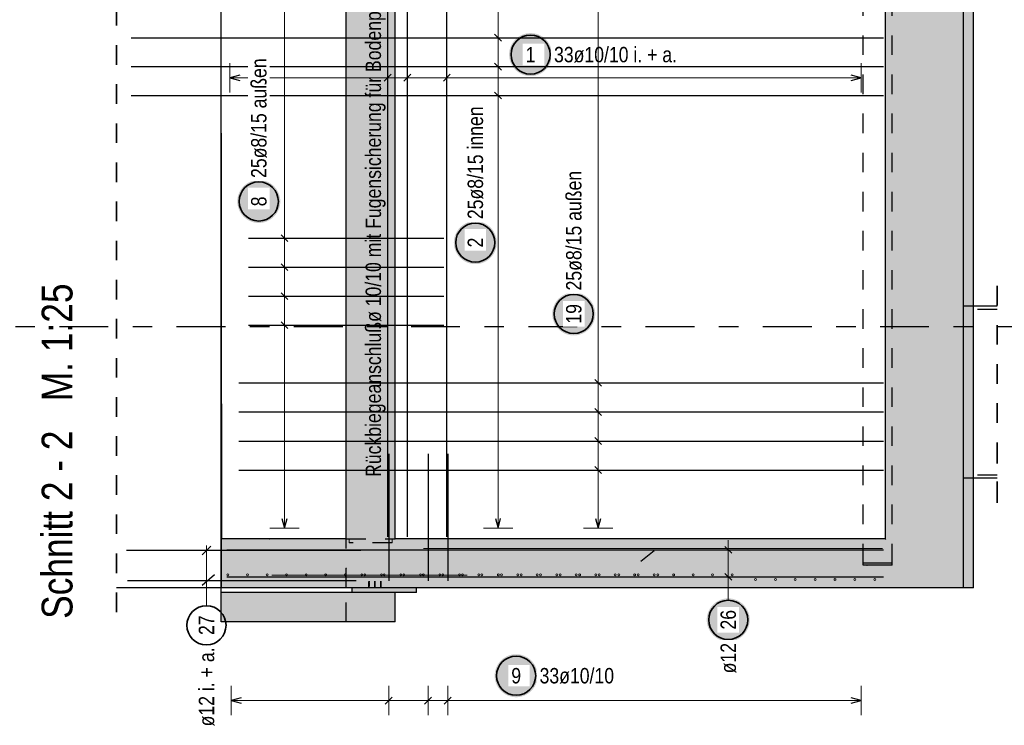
# Model space of a CAD drawing. Header units: millimetres. Extents: x -4 to 30.7, y -2.9 to 30.7.
# Tile 34 of 39: x 15.1 to 20.2, y 14.2 to 17.8. Entities that reach past the tile are written whole.
import ezdxf

# ---------------------------------------------------------------- set-up
doc = ezdxf.new("R2010")
doc.units = ezdxf.units.MM
doc.linetypes.add('DASHDOTX2', pattern=[2, 1, -0.5, 0, -0.5])
doc.linetypes.add('HIDDEN', pattern=[0.375, 0.25, -0.125])
for name, color, linetype, lineweight in [('Achsen', 7, 'Continuous', 20), ('Geschnittene Kanten', 7, 'Continuous', 20), ('nplo Bewehrung', 7, 'Continuous', 20), ('Schraffuren', 7, 'Continuous', 20)]:
    doc.layers.add(name, color=color, linetype=linetype, lineweight=lineweight)
doc.styles.add('Arial Narrow', font='ARIALN.TTF')

msp = doc.modelspace()

# ---------------------------------------------------------------- hatches: boundary and pattern name
at = {"lineweight": 25, "true_color": 0xcef2bf}
for points in [[(19.579754, 14.885546), (19.979754, 14.885546), (19.979754, 19.410556), (19.579754, 19.410556)], [(17.069754, 15.135549), (17.069754, 18.785555), (16.819754, 18.785556), (16.819754, 15.135549)], [(16.819754, 14.885546), (16.819754, 15.135549), (16.18137, 15.135549), (16.18137, 14.885546)], [(16.819754, 14.885546), (19.579754, 14.885546), (19.579754, 15.135553), (16.819754, 15.135549)]]:
    msp.add_hatch(color=254, dxfattribs=at).paths.add_polyline_path(points)
at = {"lineweight": 25, "true_color": 0xffffff}
for points in [[(17.87352, 17.61243), (17.873453, 17.616269), (17.873252, 17.620103), (17.872918, 17.623928), (17.87245, 17.627739), (17.871849, 17.631531), (17.871116, 17.6353), (17.870253, 17.639041), (17.869259, 17.64275), (17.868136, 17.646422), (17.866886, 17.650052), (17.86551, 17.653637), (17.86401, 17.657171), (17.862388, 17.660651), (17.860644, 17.664072), (17.858783, 17.66743), (17.856805, 17.670721), (17.854714, 17.673941), (17.852512, 17.677086), (17.850201, 17.680153), (17.847785, 17.683137), (17.845266, 17.686034), (17.842648, 17.688842), (17.839933, 17.691557), (17.837125, 17.694176), (17.834227, 17.696695), (17.831243, 17.699111), (17.828177, 17.701422), (17.825031, 17.703624), (17.821811, 17.705715), (17.81852, 17.707693), (17.815162, 17.709554), (17.811741, 17.711297), (17.808261, 17.71292), (17.804727, 17.71442), (17.801142, 17.715796), (17.797512, 17.717046), (17.79384, 17.718169), (17.790132, 17.719163), (17.78639, 17.720026), (17.782621, 17.720759), (17.778829, 17.72136), (17.775018, 17.721827), (17.771193, 17.722162), (17.767359, 17.722363), (17.76352, 17.72243), (17.759681, 17.722363), (17.755847, 17.722162), (17.752022, 17.721827), (17.748211, 17.72136), (17.744419, 17.720759), (17.74065, 17.720026), (17.736909, 17.719163), (17.7332, 17.718169), (17.729528, 17.717046), (17.725898, 17.715796), (17.722313, 17.71442), (17.718779, 17.71292), (17.715299, 17.711297), (17.711878, 17.709554), (17.70852, 17.707693), (17.705229, 17.705715), (17.702009, 17.703624), (17.698864, 17.701422), (17.695797, 17.699111), (17.692814, 17.696695), (17.689916, 17.694176), (17.687108, 17.691557), (17.684393, 17.688842), (17.681774, 17.686034), (17.679255, 17.683137), (17.676839, 17.680153), (17.674528, 17.677086), (17.672326, 17.673941), (17.670235, 17.670721), (17.668257, 17.66743), (17.666396, 17.664072), (17.664653, 17.660651), (17.66303, 17.657171), (17.66153, 17.653637), (17.660154, 17.650052), (17.658904, 17.646422), (17.657781, 17.64275), (17.656788, 17.639041), (17.655924, 17.6353), (17.655191, 17.631531), (17.654591, 17.627739), (17.654123, 17.623928), (17.653788, 17.620103), (17.653587, 17.616269), (17.65352, 17.61243), (17.653587, 17.608591), (17.653788, 17.604757), (17.654123, 17.600932), (17.654591, 17.597121), (17.655191, 17.593329), (17.655924, 17.58956), (17.656788, 17.585819), (17.657781, 17.58211), (17.658904, 17.578438), (17.660154, 17.574808), (17.66153, 17.571223), (17.66303, 17.567689), (17.664653, 17.564209), (17.666396, 17.560788), (17.668257, 17.55743), (17.670235, 17.554139), (17.672326, 17.550919), (17.674528, 17.547774), (17.676839, 17.544707), (17.679255, 17.541723), (17.681774, 17.538826), (17.684393, 17.536018), (17.687108, 17.533303), (17.689916, 17.530684), (17.692814, 17.528165), (17.695797, 17.525749), (17.698864, 17.523438), (17.702009, 17.521236), (17.705229, 17.519145), (17.70852, 17.517167), (17.711878, 17.515306), (17.715299, 17.513563), (17.718779, 17.51194), (17.722313, 17.51044), (17.725898, 17.509064), (17.729528, 17.507814), (17.7332, 17.506691), (17.736909, 17.505698), (17.74065, 17.504834), (17.744419, 17.504101), (17.748211, 17.503501), (17.752022, 17.503033), (17.755847, 17.502698), (17.759681, 17.502497), (17.76352, 17.50243), (17.767359, 17.502497), (17.771193, 17.502698), (17.775018, 17.503033), (17.778829, 17.503501), (17.782621, 17.504101), (17.78639, 17.504834), (17.790132, 17.505698), (17.79384, 17.506691), (17.797512, 17.507814), (17.801142, 17.509064), (17.804727, 17.51044), (17.808261, 17.51194), (17.811741, 17.513563), (17.815162, 17.515306), (17.81852, 17.517167), (17.821811, 17.519145), (17.825031, 17.521236), (17.828177, 17.523438), (17.831243, 17.525749), (17.834227, 17.528165), (17.837125, 17.530684), (17.839933, 17.533303), (17.842648, 17.536018), (17.845266, 17.538826), (17.847785, 17.541723), (17.850201, 17.544707), (17.852512, 17.547774), (17.854714, 17.550919), (17.856805, 17.554139), (17.858783, 17.55743), (17.860644, 17.560788), (17.862388, 17.564209), (17.86401, 17.567689), (17.86551, 17.571223), (17.866886, 17.574808), (17.868136, 17.578438), (17.869259, 17.58211), (17.870253, 17.585819), (17.871116, 17.58956), (17.871849, 17.593329), (17.87245, 17.597121), (17.872918, 17.600932), (17.873252, 17.604757)], [(16.482647, 16.861302), (16.48258, 16.86514), (16.482379, 16.868975), (16.482045, 16.8728), (16.481577, 16.876611), (16.480976, 16.880403), (16.480243, 16.884172), (16.47938, 16.887913), (16.478386, 16.891622), (16.477263, 16.895293), (16.476013, 16.898924), (16.474637, 16.902508), (16.473137, 16.906043), (16.471514, 16.909522), (16.469771, 16.912943), (16.46791, 16.916302), (16.465932, 16.919593), (16.463841, 16.922813), (16.461639, 16.925958), (16.459328, 16.929024), (16.456912, 16.932008), (16.454393, 16.934906), (16.451775, 16.937714), (16.44906, 16.940429), (16.446251, 16.943047), (16.443354, 16.945566), (16.44037, 16.947983), (16.437304, 16.950293), (16.434158, 16.952496), (16.430938, 16.954587), (16.427647, 16.956564), (16.424289, 16.958426), (16.420868, 16.960169), (16.417388, 16.961792), (16.413854, 16.963292), (16.410269, 16.964668), (16.406639, 16.965918), (16.402967, 16.96704), (16.399259, 16.968034), (16.395517, 16.968898), (16.391748, 16.96963), (16.387956, 16.970231), (16.384145, 16.970699), (16.38032, 16.971034), (16.376486, 16.971235), (16.372647, 16.971302), (16.368808, 16.971235), (16.364974, 16.971034), (16.361149, 16.970699), (16.357338, 16.970231), (16.353546, 16.96963), (16.349777, 16.968898), (16.346036, 16.968034), (16.342327, 16.96704), (16.338655, 16.965918), (16.335025, 16.964668), (16.33144, 16.963292), (16.327906, 16.961792), (16.324426, 16.960169), (16.321005, 16.958426), (16.317647, 16.956564), (16.314356, 16.954587), (16.311136, 16.952496), (16.307991, 16.950293), (16.304924, 16.947983), (16.30194, 16.945566), (16.299043, 16.943047), (16.296235, 16.940429), (16.29352, 16.937714), (16.290901, 16.934906), (16.288382, 16.932008), (16.285966, 16.929024), (16.283655, 16.925958), (16.281453, 16.922813), (16.279362, 16.919593), (16.277384, 16.916302), (16.275523, 16.912943), (16.27378, 16.909522), (16.272157, 16.906043), (16.270657, 16.902508), (16.269281, 16.898924), (16.268031, 16.895293), (16.266908, 16.891622), (16.265915, 16.887913), (16.265051, 16.884172), (16.264318, 16.880403), (16.263718, 16.876611), (16.26325, 16.8728), (16.262915, 16.868975), (16.262714, 16.86514), (16.262647, 16.861302), (16.262714, 16.857463), (16.262915, 16.853628), (16.26325, 16.849803), (16.263718, 16.845992), (16.264318, 16.8422), (16.265051, 16.838431), (16.265915, 16.83469), (16.266908, 16.830981), (16.268031, 16.82731), (16.269281, 16.823679), (16.270657, 16.820095), (16.272157, 16.81656), (16.27378, 16.813081), (16.275523, 16.80966), (16.277384, 16.806302), (16.279362, 16.80301), (16.281453, 16.79979), (16.283655, 16.796645), (16.285966, 16.793579), (16.288382, 16.790595), (16.290901, 16.787697), (16.29352, 16.784889), (16.296235, 16.782174), (16.299043, 16.779556), (16.30194, 16.777037), (16.304924, 16.77462), (16.307991, 16.77231), (16.311136, 16.770107), (16.314356, 16.768016), (16.317647, 16.766039), (16.321005, 16.764177), (16.324426, 16.762434), (16.327906, 16.760812), (16.33144, 16.759311), (16.335025, 16.757935), (16.338655, 16.756685), (16.342327, 16.755563), (16.346036, 16.754569), (16.349777, 16.753705), (16.353546, 16.752973), (16.357338, 16.752372), (16.361149, 16.751904), (16.364974, 16.751569), (16.368808, 16.751369), (16.372647, 16.751302), (16.376486, 16.751369), (16.38032, 16.751569), (16.384145, 16.751904), (16.387956, 16.752372), (16.391748, 16.752973), (16.395517, 16.753705), (16.399259, 16.754569), (16.402967, 16.755563), (16.406639, 16.756685), (16.410269, 16.757935), (16.413854, 16.759311), (16.417388, 16.760812), (16.420868, 16.762434), (16.424289, 16.764177), (16.427647, 16.766039), (16.430938, 16.768016), (16.434158, 16.770107), (16.437304, 16.77231), (16.44037, 16.77462), (16.443354, 16.777037), (16.446251, 16.779556), (16.44906, 16.782174), (16.451775, 16.784889), (16.454393, 16.787697), (16.456912, 16.790595), (16.459328, 16.793579), (16.461639, 16.796645), (16.463841, 16.79979), (16.465932, 16.80301), (16.46791, 16.806302), (16.469771, 16.80966), (16.471514, 16.813081), (16.473137, 16.81656), (16.474637, 16.820095), (16.476013, 16.823679), (16.477263, 16.82731), (16.478386, 16.830981), (16.47938, 16.83469), (16.480243, 16.838431), (16.480976, 16.8422), (16.481577, 16.845992), (16.482045, 16.849803), (16.482379, 16.853628)], [(17.590713, 16.650798), (17.590646, 16.654637), (17.590445, 16.658471), (17.590111, 16.662296), (17.589643, 16.666107), (17.589042, 16.6699), (17.588309, 16.673669), (17.587446, 16.67741), (17.586452, 16.681118), (17.585329, 16.68479), (17.584079, 16.68842), (17.582703, 16.692005), (17.581203, 16.695539), (17.579581, 16.699019), (17.577837, 16.70244), (17.575976, 16.705798), (17.573999, 16.709089), (17.571907, 16.712309), (17.569705, 16.715455), (17.567394, 16.718521), (17.564978, 16.721505), (17.562459, 16.724403), (17.559841, 16.727211), (17.557126, 16.729926), (17.554318, 16.732544), (17.55142, 16.735063), (17.548436, 16.737479), (17.54537, 16.73979), (17.542224, 16.741992), (17.539004, 16.744084), (17.535713, 16.746061), (17.532355, 16.747923), (17.528934, 16.749666), (17.525454, 16.751288), (17.52192, 16.752788), (17.518335, 16.754164), (17.514705, 16.755414), (17.511033, 16.756537), (17.507325, 16.757531), (17.503584, 16.758395), (17.499815, 16.759127), (17.496022, 16.759728), (17.492211, 16.760196), (17.488386, 16.76053), (17.484552, 16.760731), (17.480713, 16.760798), (17.476874, 16.760731), (17.47304, 16.76053), (17.469215, 16.760196), (17.465404, 16.759728), (17.461612, 16.759127), (17.457843, 16.758395), (17.454102, 16.757531), (17.450393, 16.756537), (17.446721, 16.755414), (17.443091, 16.754164), (17.439507, 16.752788), (17.435972, 16.751288), (17.432492, 16.749666), (17.429071, 16.747923), (17.425713, 16.746061), (17.422422, 16.744084), (17.419202, 16.741992), (17.416057, 16.73979), (17.41299, 16.737479), (17.410007, 16.735063), (17.407109, 16.732544), (17.404301, 16.729926), (17.401586, 16.727211), (17.398967, 16.724403), (17.396448, 16.721505), (17.394032, 16.718521), (17.391721, 16.715455), (17.389519, 16.712309), (17.387428, 16.709089), (17.38545, 16.705798), (17.383589, 16.70244), (17.381846, 16.699019), (17.380223, 16.695539), (17.378723, 16.692005), (17.377347, 16.68842), (17.376097, 16.68479), (17.374974, 16.681118), (17.373981, 16.67741), (17.373117, 16.673669), (17.372384, 16.6699), (17.371784, 16.666107), (17.371316, 16.662296), (17.370981, 16.658471), (17.37078, 16.654637), (17.370713, 16.650798), (17.37078, 16.646959), (17.370981, 16.643125), (17.371316, 16.6393), (17.371784, 16.635489), (17.372384, 16.631697), (17.373117, 16.627928), (17.373981, 16.624187), (17.374974, 16.620478), (17.376097, 16.616806), (17.377347, 16.613176), (17.378723, 16.609592), (17.380223, 16.606057), (17.381846, 16.602577), (17.383589, 16.599156), (17.38545, 16.595798), (17.387428, 16.592507), (17.389519, 16.589287), (17.391721, 16.586142), (17.394032, 16.583076), (17.396448, 16.580092), (17.398967, 16.577194), (17.401586, 16.574386), (17.404301, 16.571671), (17.407109, 16.569052), (17.410007, 16.566533), (17.41299, 16.564117), (17.416057, 16.561806), (17.419202, 16.559604), (17.422422, 16.557513), (17.425713, 16.555535), (17.429071, 16.553674), (17.432492, 16.551931), (17.435972, 16.550308), (17.439507, 16.548808), (17.443091, 16.547432), (17.446721, 16.546182), (17.450393, 16.545059), (17.454102, 16.544066), (17.457843, 16.543202), (17.461612, 16.542469), (17.465404, 16.541869), (17.469215, 16.541401), (17.47304, 16.541066), (17.476874, 16.540865), (17.480713, 16.540798), (17.484552, 16.540865), (17.488386, 16.541066), (17.492211, 16.541401), (17.496022, 16.541869), (17.499815, 16.542469), (17.503584, 16.543202), (17.507325, 16.544066), (17.511033, 16.545059), (17.514705, 16.546182), (17.518335, 16.547432), (17.52192, 16.548808), (17.525454, 16.550308), (17.528934, 16.551931), (17.532355, 16.553674), (17.535713, 16.555535), (17.539004, 16.557513), (17.542224, 16.559604), (17.54537, 16.561806), (17.548436, 16.564117), (17.55142, 16.566533), (17.554318, 16.569052), (17.557126, 16.571671), (17.559841, 16.574386), (17.562459, 16.577194), (17.564978, 16.580092), (17.567394, 16.583076), (17.569705, 16.586142), (17.571907, 16.589287), (17.573999, 16.592507), (17.575976, 16.595798), (17.577837, 16.599156), (17.579581, 16.602577), (17.581203, 16.606057), (17.582703, 16.609592), (17.584079, 16.613176), (17.585329, 16.616806), (17.586452, 16.620478), (17.587446, 16.624187), (17.588309, 16.627928), (17.589042, 16.631697), (17.589643, 16.635489), (17.590111, 16.6393), (17.590445, 16.643125)], [(18.094472, 16.285958), (18.094405, 16.289797), (18.094204, 16.293631), (18.093869, 16.297456), (18.093401, 16.301267), (18.092801, 16.305059), (18.092068, 16.308828), (18.091205, 16.312569), (18.090211, 16.316278), (18.089088, 16.319949), (18.087838, 16.32358), (18.086462, 16.327164), (18.084962, 16.330699), (18.083339, 16.334178), (18.081596, 16.337599), (18.079735, 16.340958), (18.077757, 16.344249), (18.075666, 16.347469), (18.073464, 16.350614), (18.071153, 16.35368), (18.068737, 16.356664), (18.066218, 16.359562), (18.063599, 16.36237), (18.060884, 16.365085), (18.058076, 16.367703), (18.055179, 16.370222), (18.052195, 16.372639), (18.049128, 16.374949), (18.045983, 16.377152), (18.042763, 16.379243), (18.039472, 16.38122), (18.036114, 16.383082), (18.032693, 16.384825), (18.029213, 16.386448), (18.025679, 16.387948), (18.022094, 16.389324), (18.018464, 16.390574), (18.014792, 16.391696), (18.011083, 16.39269), (18.007342, 16.393554), (18.003573, 16.394286), (17.999781, 16.394887), (17.99597, 16.395355), (17.992145, 16.39569), (17.988311, 16.395891), (17.984472, 16.395958), (17.980633, 16.395891), (17.976799, 16.39569), (17.972974, 16.395355), (17.969163, 16.394887), (17.965371, 16.394286), (17.961602, 16.393554), (17.957861, 16.39269), (17.954152, 16.391696), (17.95048, 16.390574), (17.94685, 16.389324), (17.943265, 16.387948), (17.939731, 16.386448), (17.936251, 16.384825), (17.93283, 16.383082), (17.929472, 16.38122), (17.926181, 16.379243), (17.922961, 16.377152), (17.919816, 16.374949), (17.916749, 16.372639), (17.913765, 16.370222), (17.910868, 16.367703), (17.90806, 16.365085), (17.905345, 16.36237), (17.902726, 16.359562), (17.900207, 16.356664), (17.897791, 16.35368), (17.89548, 16.350614), (17.893278, 16.347469), (17.891187, 16.344249), (17.889209, 16.340958), (17.887348, 16.337599), (17.885605, 16.334178), (17.883982, 16.330699), (17.882482, 16.327164), (17.881106, 16.32358), (17.879856, 16.319949), (17.878733, 16.316278), (17.877739, 16.312569), (17.876876, 16.308828), (17.876143, 16.305059), (17.875542, 16.301267), (17.875075, 16.297456), (17.87474, 16.293631), (17.874539, 16.289797), (17.874472, 16.285958), (17.874539, 16.282119), (17.87474, 16.278284), (17.875075, 16.274459), (17.875542, 16.270649), (17.876143, 16.266856), (17.876876, 16.263087), (17.877739, 16.259346), (17.878733, 16.255637), (17.879856, 16.251966), (17.881106, 16.248335), (17.882482, 16.244751), (17.883982, 16.241217), (17.885605, 16.237737), (17.887348, 16.234316), (17.889209, 16.230958), (17.891187, 16.227666), (17.893278, 16.224446), (17.89548, 16.221301), (17.897791, 16.218235), (17.900207, 16.215251), (17.902726, 16.212353), (17.905345, 16.209545), (17.90806, 16.20683), (17.910868, 16.204212), (17.913765, 16.201693), (17.916749, 16.199276), (17.919816, 16.196966), (17.922961, 16.194763), (17.926181, 16.192672), (17.929472, 16.190695), (17.93283, 16.188833), (17.936251, 16.18709), (17.939731, 16.185468), (17.943265, 16.183967), (17.94685, 16.182591), (17.95048, 16.181341), (17.954152, 16.180219), (17.957861, 16.179225), (17.961602, 16.178361), (17.965371, 16.177629), (17.969163, 16.177028), (17.972974, 16.17656), (17.976799, 16.176226), (17.980633, 16.176025), (17.984472, 16.175958), (17.988311, 16.176025), (17.992145, 16.176226), (17.99597, 16.17656), (17.999781, 16.177028), (18.003573, 16.177629), (18.007342, 16.178361), (18.011083, 16.179225), (18.014792, 16.180219), (18.018464, 16.181341), (18.022094, 16.182591), (18.025679, 16.183967), (18.029213, 16.185468), (18.032693, 16.18709), (18.036114, 16.188833), (18.039472, 16.190695), (18.042763, 16.192672), (18.045983, 16.194763), (18.049128, 16.196966), (18.052195, 16.199276), (18.055179, 16.201693), (18.058076, 16.204212), (18.060884, 16.20683), (18.063599, 16.209545), (18.066218, 16.212353), (18.068737, 16.215251), (18.071153, 16.218235), (18.073464, 16.221301), (18.075666, 16.224446), (18.077757, 16.227666), (18.079735, 16.230958), (18.081596, 16.234316), (18.083339, 16.237737), (18.084962, 16.241217), (18.086462, 16.244751), (18.087838, 16.248335), (18.089088, 16.251966), (18.090211, 16.255637), (18.091205, 16.259346), (18.092068, 16.263087), (18.092801, 16.266856), (18.093401, 16.270649), (18.093869, 16.274459), (18.094204, 16.278284)], [(18.885, 14.721299), (18.884933, 14.725138), (18.884732, 14.728973), (18.884397, 14.732797), (18.883929, 14.736608), (18.883329, 14.740401), (18.882596, 14.74417), (18.881733, 14.747911), (18.880739, 14.751619), (18.879616, 14.755291), (18.878366, 14.758922), (18.87699, 14.762506), (18.87549, 14.76604), (18.873867, 14.76952), (18.872124, 14.772941), (18.870263, 14.776299), (18.868285, 14.77959), (18.866194, 14.782811), (18.863992, 14.785956), (18.861681, 14.789022), (18.859265, 14.792006), (18.856746, 14.794904), (18.854127, 14.797712), (18.851412, 14.800427), (18.848604, 14.803045), (18.845707, 14.805564), (18.842723, 14.80798), (18.839656, 14.810291), (18.836511, 14.812493), (18.833291, 14.814585), (18.83, 14.816562), (18.826642, 14.818424), (18.823221, 14.820167), (18.819741, 14.821789), (18.816207, 14.82329), (18.812622, 14.824665), (18.808992, 14.825916), (18.80532, 14.827038), (18.801611, 14.828032), (18.79787, 14.828896), (18.794101, 14.829628), (18.790309, 14.830229), (18.786498, 14.830697), (18.782673, 14.831031), (18.778839, 14.831232), (18.775, 14.831299), (18.771161, 14.831232), (18.767327, 14.831031), (18.763502, 14.830697), (18.759691, 14.830229), (18.755899, 14.829628), (18.75213, 14.828896), (18.748389, 14.828032), (18.74468, 14.827038), (18.741008, 14.825916), (18.737378, 14.824665), (18.733793, 14.82329), (18.730259, 14.821789), (18.726779, 14.820167), (18.723358, 14.818424), (18.72, 14.816562), (18.716709, 14.814585), (18.713489, 14.812493), (18.710344, 14.810291), (18.707277, 14.80798), (18.704293, 14.805564), (18.701396, 14.803045), (18.698588, 14.800427), (18.695873, 14.797712), (18.693254, 14.794904), (18.690735, 14.792006), (18.688319, 14.789022), (18.686008, 14.785956), (18.683806, 14.782811), (18.681715, 14.77959), (18.679737, 14.776299), (18.677876, 14.772941), (18.676133, 14.76952), (18.67451, 14.76604), (18.67301, 14.762506), (18.671634, 14.758922), (18.670384, 14.755291), (18.669261, 14.751619), (18.668267, 14.747911), (18.667404, 14.74417), (18.666671, 14.740401), (18.666071, 14.736608), (18.665603, 14.732797), (18.665268, 14.728973), (18.665067, 14.725138), (18.665, 14.721299), (18.665067, 14.71746), (18.665268, 14.713626), (18.665603, 14.709801), (18.666071, 14.70599), (18.666671, 14.702198), (18.667404, 14.698429), (18.668267, 14.694688), (18.669261, 14.690979), (18.670384, 14.687307), (18.671634, 14.683677), (18.67301, 14.680093), (18.67451, 14.676558), (18.676133, 14.673078), (18.677876, 14.669657), (18.679737, 14.666299), (18.681715, 14.663008), (18.683806, 14.659788), (18.686008, 14.656643), (18.688319, 14.653577), (18.690735, 14.650593), (18.693254, 14.647695), (18.695873, 14.644887), (18.698588, 14.642172), (18.701396, 14.639553), (18.704293, 14.637034), (18.707277, 14.634618), (18.710344, 14.632307), (18.713489, 14.630105), (18.716709, 14.628014), (18.72, 14.626036), (18.723358, 14.624175), (18.726779, 14.622432), (18.730259, 14.620809), (18.733793, 14.619309), (18.737378, 14.617933), (18.741008, 14.616683), (18.74468, 14.615561), (18.748389, 14.614567), (18.75213, 14.613703), (18.755899, 14.61297), (18.759691, 14.61237), (18.763502, 14.611902), (18.767327, 14.611567), (18.771161, 14.611366), (18.775, 14.611299), (18.778839, 14.611366), (18.782673, 14.611567), (18.786498, 14.611902), (18.790309, 14.61237), (18.794101, 14.61297), (18.79787, 14.613703), (18.801611, 14.614567), (18.80532, 14.615561), (18.808992, 14.616683), (18.812622, 14.617933), (18.816207, 14.619309), (18.819741, 14.620809), (18.823221, 14.622432), (18.826642, 14.624175), (18.83, 14.626036), (18.833291, 14.628014), (18.836511, 14.630105), (18.839656, 14.632307), (18.842723, 14.634618), (18.845707, 14.637034), (18.848604, 14.639553), (18.851412, 14.642172), (18.854127, 14.644887), (18.856746, 14.647695), (18.859265, 14.650593), (18.861681, 14.653577), (18.863992, 14.656643), (18.866194, 14.659788), (18.868285, 14.663008), (18.870263, 14.666299), (18.872124, 14.669657), (18.873867, 14.673078), (18.87549, 14.676558), (18.87699, 14.680093), (18.878366, 14.683677), (18.879616, 14.687307), (18.880739, 14.690979), (18.881733, 14.694688), (18.882596, 14.698429), (18.883329, 14.702198), (18.883929, 14.70599), (18.884397, 14.709801), (18.884732, 14.713626)], [(17.799584, 14.435685), (17.799517, 14.439524), (17.799316, 14.443358), (17.798981, 14.447183), (17.798514, 14.450994), (17.797913, 14.454786), (17.79718, 14.458555), (17.796317, 14.462296), (17.795323, 14.466005), (17.7942, 14.469677), (17.79295, 14.473307), (17.791574, 14.476892), (17.790074, 14.480426), (17.788451, 14.483906), (17.786708, 14.487327), (17.784847, 14.490685), (17.782869, 14.493976), (17.780778, 14.497196), (17.778576, 14.500341), (17.776265, 14.503408), (17.773849, 14.506392), (17.77133, 14.509289), (17.768711, 14.512097), (17.765996, 14.514812), (17.763188, 14.517431), (17.760291, 14.51995), (17.757307, 14.522366), (17.75424, 14.524677), (17.751095, 14.526879), (17.747875, 14.52897), (17.744584, 14.530948), (17.741226, 14.532809), (17.737805, 14.534552), (17.734325, 14.536175), (17.730791, 14.537675), (17.727206, 14.539051), (17.723576, 14.540301), (17.719904, 14.541424), (17.716195, 14.542418), (17.712454, 14.543281), (17.708685, 14.544014), (17.704893, 14.544615), (17.701082, 14.545082), (17.697257, 14.545417), (17.693423, 14.545618), (17.689584, 14.545685), (17.685745, 14.545618), (17.681911, 14.545417), (17.678086, 14.545082), (17.674275, 14.544615), (17.670483, 14.544014), (17.666714, 14.543281), (17.662973, 14.542418), (17.659264, 14.541424), (17.655592, 14.540301), (17.651962, 14.539051), (17.648377, 14.537675), (17.644843, 14.536175), (17.641363, 14.534552), (17.637942, 14.532809), (17.634584, 14.530948), (17.631293, 14.52897), (17.628073, 14.526879), (17.624928, 14.524677), (17.621861, 14.522366), (17.618877, 14.51995), (17.61598, 14.517431), (17.613172, 14.514812), (17.610457, 14.512097), (17.607838, 14.509289), (17.605319, 14.506392), (17.602903, 14.503408), (17.600592, 14.500341), (17.59839, 14.497196), (17.596299, 14.493976), (17.594321, 14.490685), (17.59246, 14.487327), (17.590717, 14.483906), (17.589094, 14.480426), (17.587594, 14.476892), (17.586218, 14.473307), (17.584968, 14.469677), (17.583845, 14.466005), (17.582852, 14.462296), (17.581988, 14.458555), (17.581255, 14.454786), (17.580655, 14.450994), (17.580187, 14.447183), (17.579852, 14.443358), (17.579651, 14.439524), (17.579584, 14.435685), (17.579651, 14.431846), (17.579852, 14.428012), (17.580187, 14.424187), (17.580655, 14.420376), (17.581255, 14.416584), (17.581988, 14.412815), (17.582852, 14.409074), (17.583845, 14.405365), (17.584968, 14.401693), (17.586218, 14.398063), (17.587594, 14.394478), (17.589094, 14.390944), (17.590717, 14.387464), (17.59246, 14.384043), (17.594321, 14.380685), (17.596299, 14.377394), (17.59839, 14.374174), (17.600592, 14.371029), (17.602903, 14.367962), (17.605319, 14.364978), (17.607838, 14.362081), (17.610457, 14.359273), (17.613172, 14.356558), (17.61598, 14.353939), (17.618877, 14.35142), (17.621861, 14.349004), (17.624928, 14.346693), (17.628073, 14.344491), (17.631293, 14.3424), (17.634584, 14.340422), (17.637942, 14.338561), (17.641363, 14.336818), (17.644843, 14.335195), (17.648377, 14.333695), (17.651962, 14.332319), (17.655592, 14.331069), (17.659264, 14.329946), (17.662973, 14.328953), (17.666714, 14.328089), (17.670483, 14.327356), (17.674275, 14.326756), (17.678086, 14.326288), (17.681911, 14.325953), (17.685745, 14.325752), (17.689584, 14.325685), (17.693423, 14.325752), (17.697257, 14.325953), (17.701082, 14.326288), (17.704893, 14.326756), (17.708685, 14.327356), (17.712454, 14.328089), (17.716195, 14.328953), (17.719904, 14.329946), (17.723576, 14.331069), (17.727206, 14.332319), (17.730791, 14.333695), (17.734325, 14.335195), (17.737805, 14.336818), (17.741226, 14.338561), (17.744584, 14.340422), (17.747875, 14.3424), (17.751095, 14.344491), (17.75424, 14.346693), (17.757307, 14.349004), (17.760291, 14.35142), (17.763188, 14.353939), (17.765996, 14.356558), (17.768711, 14.359273), (17.77133, 14.362081), (17.773849, 14.364978), (17.776265, 14.367962), (17.778576, 14.371029), (17.780778, 14.374174), (17.782869, 14.377394), (17.784847, 14.380685), (17.786708, 14.384043), (17.788451, 14.387464), (17.790074, 14.390944), (17.791574, 14.394478), (17.79295, 14.398063), (17.7942, 14.401693), (17.795323, 14.405365), (17.796317, 14.409074), (17.79718, 14.412815), (17.797913, 14.416584), (17.798514, 14.420376), (17.798981, 14.424187), (17.799316, 14.428012)]]:
    msp.add_hatch(color=7, dxfattribs=at).paths.add_polyline_path(points)
at = {"lineweight": 25, "true_color": 0xcccccc}
msp.add_hatch(color=254, dxfattribs=at).paths.add_polyline_path([(17.054754, 15.135549), (17.054754, 15.115549), (16.834754, 15.115549), (16.834754, 15.135549)])
at = {"layer": 'Schraffuren', "lineweight": 25, "true_color": 0xeaffea}
msp.add_hatch(color=7, dxfattribs=at).paths.add_polyline_path([(19.979754, 14.885546), (20.029754, 14.885549), (20.029754, 19.510556), (19.979754, 19.510556)])
at = {"layer": 'Schraffuren', "lineweight": 25, "true_color": 0xff0000}
for points in [[(19.614754, 15.000549), (19.614754, 15.010549), (19.464754, 15.010549), (19.464754, 15.000549)], [(16.849754, 14.860546), (17.179754, 14.860546), (17.179754, 14.885546), (16.849754, 14.885546)]]:
    msp.add_hatch(color=1, dxfattribs=at).paths.add_polyline_path(points)
at = {"layer": 'Schraffuren', "lineweight": 25, "true_color": 0xd7ffd7}
for points in [[(16.819754, 14.710549), (16.819754, 14.860549), (16.179754, 14.860546), (16.179754, 14.710549)], [(17.069754, 14.710549), (17.069754, 14.860549), (16.819754, 14.860549), (16.819754, 14.710549)]]:
    msp.add_hatch(color=254, dxfattribs=at).paths.add_polyline_path(points)

# ---------------------------------------------------------------- linework, layer by layer
at = {"color": 2, "linetype": 'HIDDEN', "lineweight": 35, "ltscale": 0.25}
for p, q in [((15.64512, 14.760549), (15.64512, 19.110555)), ((20.150803, 15.329004), (20.150803, 16.450549)), ((20.150803, 15.320549), (20.150803, 15.579004))]:
    msp.add_line(p, q, dxfattribs=at)
at = {"color": 3, "linetype": 'HIDDEN', "lineweight": 25, "ltscale": 0.25}
for p, q in [((19.464754, 15.010549), (19.464754, 18.905552)), ((19.614754, 15.010549), (19.614754, 18.905552)), ((20.029754, 16.325549), (19.979754, 16.325549)), ((20.150803, 16.30889), (19.979754, 16.30889)), ((20.150803, 15.462208), (19.979754, 15.462208)), ((20.029754, 15.445549), (19.979754, 15.445549)), ((16.819754, 15.135549), (17.069754, 15.135549)), ((16.819754, 14.885549), (16.819754, 15.135549)), ((17.054754, 15.115549), (16.834754, 15.115549)), ((16.819754, 14.710549), (16.819754, 14.860549))]:
    msp.add_line(p, q, dxfattribs=at)
at = {"color": 3, "linetype": 'Continuous', "lineweight": 25}
for p, q in [((16.178201, 18.785555), (16.178138, 15.135549)), ((16.178345, 18.785555), (16.18137, 15.135549)), ((17.032253, 15.145549), (17.032253, 18.745549)), ((17.133191, 15.145549), (17.133191, 18.745549)), ((17.335065, 15.145549), (17.335065, 18.745549)), ((15.719754, 17.698471), (19.569754, 17.698475)), ((17.614571, 17.680795), (17.579215, 17.71615)), ((17.614571, 17.533211), (17.579215, 17.568567)), ((16.274754, 17.507447), (16.224754, 17.49405)), ((16.224754, 17.49405), (16.274754, 17.480652)), ((17.049931, 17.511728), (17.014576, 17.476372)), ((17.150868, 17.511728), (17.115513, 17.476372)), ((17.352743, 17.511728), (17.317388, 17.476372)), ((19.454751, 17.49405), (19.404751, 17.507447)), ((19.404751, 17.480652), (19.454751, 17.49405)), ((15.719754, 17.403303), (19.569754, 17.403307)), ((17.614571, 17.385628), (17.579216, 17.420983)), ((16.522046, 16.656043), (16.486691, 16.691398)), ((16.319754, 16.67372), (17.319754, 16.67372)), ((16.522046, 16.507626), (16.486691, 16.542981)), ((16.319754, 16.525304), (17.319754, 16.525304)), ((16.319754, 16.376887), (17.319754, 16.376887)), ((16.522046, 16.359209), (16.486691, 16.394564)), ((20.150803, 16.325549), (20.029754, 16.325549)), ((16.319754, 16.22847), (17.319754, 16.22847)), ((16.522046, 16.210792), (16.486691, 16.246148)), ((16.269754, 15.933716), (19.569754, 15.933719)), ((18.12715, 15.91604), (18.091795, 15.951395)), ((16.269754, 15.784882), (19.569754, 15.784886)), ((18.12715, 15.767207), (18.091795, 15.802562)), ((16.269754, 15.636049), (19.569754, 15.636052)), ((18.12715, 15.618373), (18.091795, 15.653728)), ((17.037499, 15.570553), (17.037499, 14.920553)), ((17.238936, 15.570553), (17.238936, 14.920553)), ((17.339655, 15.570553), (17.339655, 14.920553)), ((16.269754, 15.487215), (19.569754, 15.487219)), ((18.127151, 15.46954), (18.091795, 15.504895)), ((20.150803, 15.445549), (20.029754, 15.445549)), ((16.490971, 15.239552), (16.504369, 15.189552)), ((16.504369, 15.189552), (16.517766, 15.239552)), ((17.583498, 15.239551), (17.596895, 15.189551)), ((17.596895, 15.189551), (17.610293, 15.239551)), ((18.096076, 15.23955), (18.109473, 15.18955)), ((18.109473, 15.18955), (18.122871, 15.23955)), ((16.179754, 15.135549), (16.178138, 15.135549)), ((16.179754, 14.885546), (16.179754, 15.135549)), ((16.18137, 15.135549), (16.179754, 15.135549)), ((16.895369, 15.076673), (15.695369, 15.076673)), ((16.126948, 15.09877), (16.082754, 15.054576)), ((16.209687, 15.079549), (19.569754, 15.079549)), ((18.328088, 15.020714), (18.396203, 15.076666)), ((18.757322, 15.097227), (18.792678, 15.061871)), ((15.699912, 14.922561), (16.870296, 14.922561)), ((16.083073, 14.898178), (16.145773, 14.95391)), ((16.209687, 14.94155), (19.569754, 14.94155)), ((18.757322, 14.959228), (18.792678, 14.923873)), ((16.179754, 14.885546), (15.64512, 14.885546)), ((16.179754, 14.860546), (16.179754, 14.885546)), ((16.18137, 14.885546), (16.179754, 14.885546)), ((16.281747, 14.321744), (16.231747, 14.308346)), ((17.019821, 14.290669), (17.055176, 14.326024)), ((17.221259, 14.290669), (17.256614, 14.326024)), ((17.321978, 14.290669), (17.357333, 14.326024)), ((19.454754, 14.308346), (19.404754, 14.321744)), ((16.231747, 14.308346), (16.281747, 14.294949)), ((19.404754, 14.294949), (19.454754, 14.308346))]:
    msp.add_line(p, q, dxfattribs=at)
at = {"color": 5, "linetype": 'Continuous', "lineweight": 18}
for p, q in [((16.504369, 18.751556), (16.504369, 15.189552)), ((17.596892, 18.731558), (17.596895, 15.189551)), ((17.671893, 17.698473), (17.521893, 17.698473)), ((16.224754, 17.56905), (16.224754, 17.41905)), ((17.032253, 17.56905), (17.032253, 17.41905)), ((17.133191, 17.56905), (17.133191, 17.41905)), ((17.335065, 17.56905), (17.335065, 17.41905)), ((17.671893, 17.550889), (17.521893, 17.550889)), ((19.454751, 17.41905), (19.454751, 17.56905)), ((16.224754, 17.49405), (19.454751, 17.49405)), ((17.671893, 17.403305), (17.521893, 17.403305)), ((16.579369, 16.67372), (16.429369, 16.67372)), ((16.579369, 16.525304), (16.429369, 16.525304)), ((16.579369, 16.376887), (16.429369, 16.376887)), ((16.579369, 16.22847), (16.429369, 16.22847)), ((18.184472, 15.933718), (18.034472, 15.933718)), ((18.184473, 15.784884), (18.034473, 15.784884)), ((18.184473, 15.636051), (18.034473, 15.636051)), ((18.184473, 15.487217), (18.034473, 15.487217)), ((16.429369, 15.189552), (16.579369, 15.189552)), ((17.521895, 15.18955), (17.671895, 15.189551)), ((18.034473, 15.18955), (18.184473, 15.18955)), ((16.834754, 15.115549), (16.834754, 15.135549)), ((17.054754, 15.135549), (17.054754, 15.115549)), ((18.775, 14.89155), (18.775, 15.129549)), ((16.104851, 14.793372), (16.104851, 15.101673)), ((18.7, 15.079549), (18.85, 15.079549)), ((18.7, 14.94155), (18.85, 14.94155)), ((18.775, 14.821299), (18.775, 14.89155)), ((16.231747, 14.383346), (16.231747, 14.233346)), ((17.037499, 14.233346), (17.037499, 14.383346)), ((17.238936, 14.233346), (17.238936, 14.383346)), ((17.339655, 14.233346), (17.339655, 14.383346)), ((19.454754, 14.233346), (19.454754, 14.383346)), ((19.454754, 14.308346), (16.231747, 14.308346))]:
    msp.add_line(p, q, dxfattribs=at)
at = {"color": 2, "linetype": 'Continuous', "lineweight": 35}
for p, q in [((16.940334, 14.915549), (16.933249, 14.915549)), ((16.936521, 14.915549), (16.936521, 14.885549)), ((16.970334, 14.915549), (16.963249, 14.915549)), ((16.966521, 14.885549), (16.966521, 14.915549)), ((17.000334, 14.915549), (16.993249, 14.915549)), ((16.996521, 14.915549), (16.996521, 14.885552)), ((16.940334, 14.905536), (16.933249, 14.905536)), ((16.940334, 14.896784), (16.933249, 14.896784)), ((16.970334, 14.905536), (16.963249, 14.905536)), ((16.970334, 14.896784), (16.963249, 14.896784)), ((17.000334, 14.905536), (16.993249, 14.905536)), ((17.000334, 14.896784), (16.993249, 14.896784))]:
    msp.add_line(p, q, dxfattribs=at)
for centre in [(17.76352, 17.61243), (16.372647, 16.861302), (17.480713, 16.650798), (17.984472, 16.285958), (18.775, 14.721299), (16.104851, 14.693372), (17.689584, 14.435685)]:
    msp.add_circle(centre, 0.1, dxfattribs=at)
at = {"color": 9, "linetype": 'Continuous', "lineweight": 0}
for centre in [(16.426743, 15.135553), (16.426743, 15.135547), (19.579754, 15.135553), (19.579754, 15.13555), (16.819754, 14.98555), (19.484856, 15.000549), (16.164929, 14.885546), (16.217754, 14.885547), (16.295369, 14.885546), (16.426743, 14.885553), (19.579754, 14.88555)]:
    msp.add_circle(centre, 0.00111, dxfattribs=at)
at = {"layer": 'Achsen', "color": 3, "linetype": 'DASHDOTX2', "lineweight": 25, "ltscale": 0.25}
msp.add_line((2.152269, 16.221757), (25.234146, 16.22235), dxfattribs=at)
at = {"layer": 'Geschnittene Kanten', "color": 3, "linetype": 'Continuous', "lineweight": 25}
for p, q in [((20.029754, 14.885549), (20.029754, 19.510556)), ((19.979754, 14.885549), (19.979754, 19.410556)), ((16.819754, 15.135549), (16.819754, 18.785556)), ((17.069754, 15.135549), (17.069754, 18.785556)), ((19.579754, 15.135549), (19.579754, 18.785556)), ((16.18137, 14.885549), (16.18137, 15.135549)), ((16.819754, 15.135549), (16.18137, 15.135549)), ((19.579754, 15.135549), (17.069754, 15.135549)), ((19.464754, 15.000549), (19.464754, 15.010549)), ((19.614754, 15.010549), (19.464754, 15.010549)), ((19.614754, 15.000549), (19.464754, 15.000549)), ((19.614754, 15.000549), (19.614754, 15.010549)), ((16.819754, 14.885546), (16.18137, 14.885546)), ((16.849754, 14.885546), (16.819754, 14.885546)), ((16.849754, 14.860546), (16.849754, 14.885546)), ((17.179754, 14.885546), (16.849754, 14.885546)), ((17.179754, 14.860546), (17.179754, 14.885546)), ((19.579754, 14.885546), (17.179754, 14.885546)), ((19.979754, 14.885546), (19.579754, 14.885546)), ((20.029754, 14.885546), (19.979754, 14.885546)), ((16.179754, 14.710549), (16.179754, 14.860546)), ((16.819754, 14.860546), (16.179754, 14.860546)), ((16.849754, 14.860546), (16.819754, 14.860546)), ((17.179754, 14.860546), (16.849754, 14.860546)), ((17.069754, 14.710549), (17.069754, 14.860549)), ((16.819754, 14.710549), (16.179754, 14.710549)), ((17.069754, 14.710549), (16.819754, 14.710549))]:
    msp.add_line(p, q, dxfattribs=at)
at = {"layer": 'nplo Bewehrung', "color": 9, "linetype": 'Continuous', "lineweight": 0}
for p, q in [((17.214754, 15.086501), (19.564754, 15.086501)), ((16.439489, 14.950737), (17.439489, 14.950737))]:
    msp.add_line(p, q, dxfattribs=at)
for centre in [(16.214756, 14.951737), (16.214756, 14.951737), (16.314756, 14.951737), (16.314756, 14.951737), (16.414756, 14.951737), (16.414756, 14.951737), (16.514756, 14.951737), (16.514756, 14.951737), (16.614756, 14.951737), (16.614756, 14.951737), (16.714756, 14.951737), (16.714756, 14.951737), (16.814756, 14.951737), (16.814756, 14.951737), (16.900574, 14.951737), (16.900574, 14.951737), (16.914756, 14.951737), (16.914756, 14.951737), (17.000267, 14.951737), (17.000267, 14.951737), (17.014755, 14.951737), (17.014755, 14.951737), (17.099961, 14.951737), (17.099961, 14.951737), (17.114755, 14.951737), (17.114755, 14.951737), (17.199655, 14.951737), (17.199655, 14.951737), (17.214755, 14.951737), (17.214755, 14.951737), (17.299348, 14.951737), (17.299348, 14.951737), (17.314755, 14.951737), (17.314755, 14.951737), (17.399042, 14.951737), (17.399042, 14.951737), (17.414755, 14.951737), (17.414755, 14.951737), (17.498735, 14.951737), (17.498735, 14.951737), (17.514755, 14.951737), (17.514755, 14.951737), (17.598429, 14.951737), (17.598429, 14.951737), (17.614755, 14.951737), (17.614755, 14.951737), (17.698123, 14.951737), (17.698123, 14.951737), (17.714755, 14.951737), (17.714755, 14.951737), (17.797816, 14.951737), (17.797816, 14.951737), (17.814755, 14.951737), (17.814755, 14.951737), (17.89751, 14.951737), (17.89751, 14.951737), (17.914755, 14.951737), (17.914755, 14.951737), (17.997203, 14.951737), (17.997203, 14.951737), (18.014754, 14.951737), (18.014754, 14.951737), (18.096897, 14.951737), (18.096897, 14.951737), (18.114754, 14.951737), (18.114754, 14.951737), (18.196591, 14.951737), (18.196591, 14.951737), (18.214754, 14.951737), (18.214754, 14.951737), (18.296284, 14.951737), (18.296284, 14.951737), (18.314754, 14.951737), (18.314754, 14.951737), (18.395978, 14.951737), (18.395978, 14.951737), (18.414754, 14.951737), (18.414754, 14.951737), (18.495671, 14.951737), (18.495671, 14.951737), (18.595365, 14.951737), (18.595365, 14.951737), (18.695059, 14.951737), (18.695059, 14.951737), (18.794752, 14.951737), (18.794752, 14.951737), (18.914754, 14.927124), (18.914754, 14.927124), (19.016421, 14.927124), (19.016421, 14.927124), (19.118087, 14.927124), (19.118087, 14.927124), (19.219754, 14.927124), (19.219754, 14.927124), (19.32142, 14.927124), (19.32142, 14.927124), (19.423087, 14.927124), (19.423087, 14.927124), (19.524753, 14.927124), (19.524753, 14.927124)]:
    msp.add_circle(centre, 0.005, dxfattribs=at)

# ---------------------------------------------------------------- texts
at = {"color": 2, "lineweight": 35, "style": 'Arial Narrow'}
msp.add_text('Rückbiegeanschlußø 10/10 mit Fugensicherung für Bodenplatte umlaufend', height=0.07875, rotation=90, dxfattribs=at).set_placement((16.997927, 15.45249))
at = {"color": 1, "lineweight": 70, "style": 'Arial Narrow'}
msp.add_text('Schnitt 2 - 2   M. 1:25', height=0.1575, rotation=90, dxfattribs=at).set_placement((15.419017, 14.726607))
at = {"color": 2, "lineweight": 35, "char_height": 0.07875, "attachment_point": 1, "rotation": 90, "line_spacing_factor": 0.9, "style": 'Arial Narrow'}
for s, insert in [('27', (16.065476, 14.643759)), ('ø12 i. + a.', (16.065476, 14.176472))]:
    msp.add_mtext(s, dxfattribs=dict(at, insert=insert))

# ---------------------------------------------------------------- next in the draw order: texts
at = {"color": 2, "lineweight": 35, "char_height": 0.07875, "attachment_point": 1, "line_spacing_factor": 0.9, "style": 'Arial Narrow', "bg_fill": 3, "box_fill_scale": 1.2, "bg_fill_color": 256, "bg_fill_true_color": 13158600, "bg_fill_transparency": 0}
for s, insert in [('1', (17.738714, 17.651805)), ('33ø10/10 i. + a.', (17.88352, 17.651805)), ('9', (17.664778, 14.47506)), ('33ø10/10', (17.809584, 14.47506))]:
    msp.add_mtext(s, dxfattribs=dict(at, insert=insert))
for s, insert, rotation in [('25ø8/15 innen', (17.441338, 16.770798), 90.000057), ('25ø8/15 außen', (17.945097, 16.405958), 90.000061), ('8', (16.333272, 16.836495), 90), ('2', (17.441338, 16.625992), 90.000057), ('19', (17.945097, 16.236345), 90.000061), ('26', (18.735625, 14.671687), 90), ('ø12', (18.735625, 14.447737), 90)]:
    msp.add_mtext(s, dxfattribs=dict(at, insert=insert, rotation=rotation))

# ---------------------------------------------------------------- next in the draw order: linework, layer by layer
at = {"color": 5, "linetype": 'Continuous', "lineweight": 18}
msp.add_line((18.109469, 18.761554), (18.109473, 15.18955), dxfattribs=at)
at = {"color": 3, "linetype": 'Continuous', "lineweight": 25}
msp.add_line((15.719754, 17.550887), (19.569754, 17.550891), dxfattribs=at)

# ---------------------------------------------------------------- next in the draw order: texts
at = {"color": 2, "lineweight": 35, "insert": (16.333272, 16.981302), "char_height": 0.07875, "attachment_point": 1, "rotation": 90, "line_spacing_factor": 0.9, "style": 'Arial Narrow', "bg_fill": 3, "box_fill_scale": 1.2, "bg_fill_color": 256, "bg_fill_true_color": 13158600, "bg_fill_transparency": 0}
msp.add_mtext('25ø8/15 außen', dxfattribs=at)

doc.saveas('drawing.dxf')
